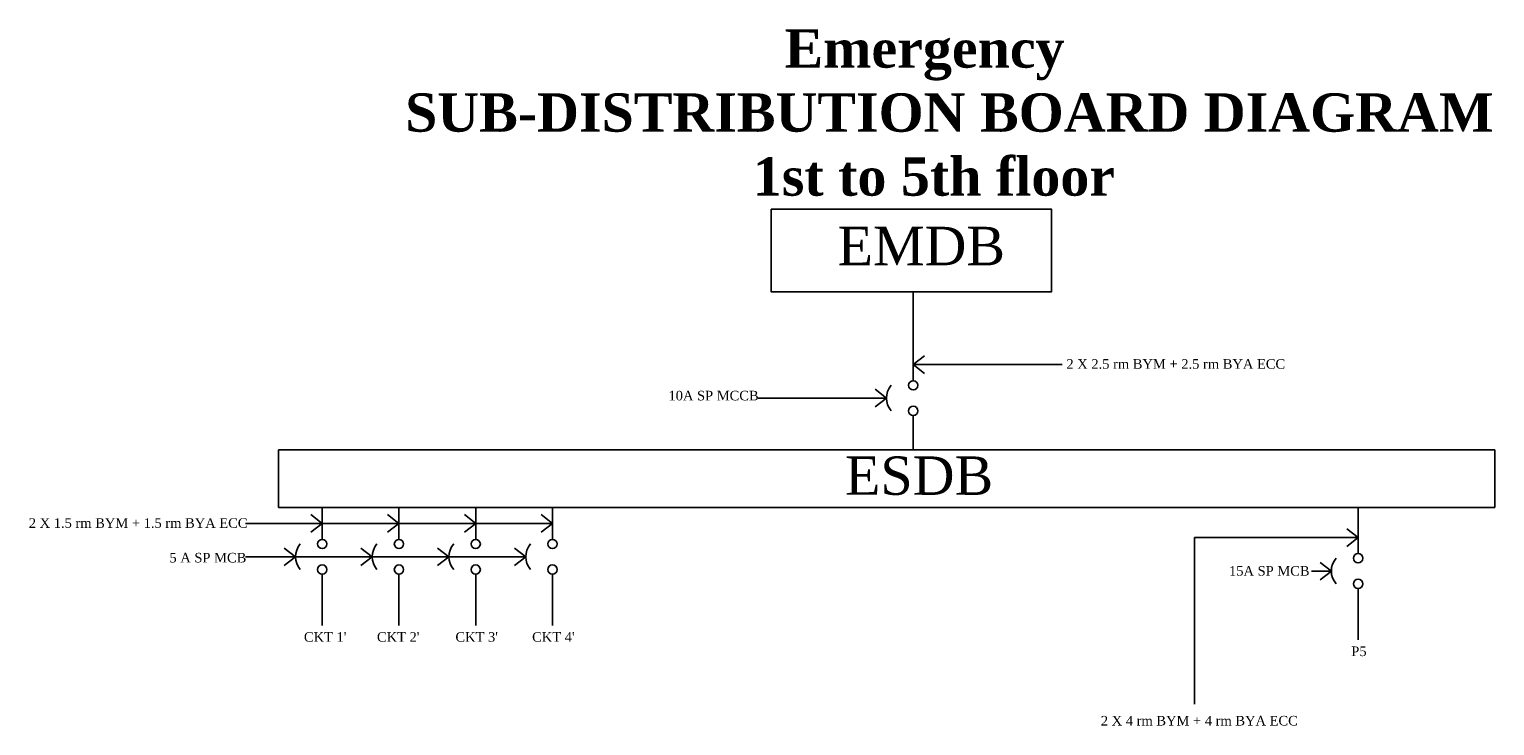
# Model space of a CAD drawing. Header units: inches. Extents: x 5 to 234, y 0 to 109.
import ezdxf

# ---------------------------------------------------------------- set-up
doc = ezdxf.new("R2010")
doc.units = ezdxf.units.IN
doc.header["$MEASUREMENT"] = 0

msp = doc.modelspace()

# ---------------------------------------------------------------- linework, layer by layer
for p, q in [((143.44, 53.83), (143.44, 67.7)), ((143.44, 56.33), (145.21, 57.69)), ((143.44, 56.33), (166.74, 56.33)), ((143.44, 56.33), (145.21, 54.96)), ((139.26, 51.1), (119.22, 51.1)), ((139.26, 51.1), (137.49, 52.47)), ((139.26, 51.1), (137.49, 49.74)), ((143.44, 43.01), (143.44, 48.38)), ((44.18, 43.01), (44.18, 34.02)), ((234.36, 43.01), (44.18, 43.01)), ((234.36, 34.02), (234.36, 43.01)), ((44.18, 34.02), (213.3, 34.02)), ((51.03, 31.52), (49.26, 32.89)), ((51.03, 29.02), (51.03, 34.02)), ((63.03, 31.52), (61.26, 32.89)), ((63.03, 29.02), (63.03, 34.02)), ((75.03, 31.52), (73.26, 32.89)), ((75.03, 29.02), (75.03, 34.02)), ((87.03, 31.52), (85.26, 32.89)), ((87.03, 29.02), (87.03, 34.02)), ((213, 31.79), (213, 34.02)), ((213.3, 34.02), (234.36, 34.02)), ((39.03, 31.52), (75.03, 31.52)), ((51.03, 31.52), (49.26, 30.16)), ((63.03, 31.52), (61.26, 30.16)), ((75.03, 31.52), (73.26, 30.16)), ((80.68, 31.52), (75.03, 31.52)), ((87.03, 31.52), (80.68, 31.52)), ((87.03, 31.52), (85.26, 30.16)), ((213, 29.29), (211.23, 30.65)), ((213, 26.79), (213, 31.79)), ((46.85, 26.3), (45.08, 27.66)), ((58.85, 26.3), (57.08, 27.66)), ((70.85, 26.3), (69.08, 27.66)), ((82.85, 26.3), (81.08, 27.66)), ((187.4, 29.29), (213, 29.29)), ((187.4, 3.28), (187.4, 29.29)), ((213, 29.29), (211.23, 27.92)), ((39.03, 26.3), (70.85, 26.3)), ((46.85, 26.3), (45.08, 24.93)), ((58.85, 26.3), (57.08, 24.93)), ((70.85, 26.3), (69.08, 24.93)), ((78.46, 26.3), (70.85, 26.3)), ((82.85, 26.3), (78.46, 26.3)), ((82.85, 26.3), (81.08, 24.93)), ((208.82, 24.07), (207.05, 25.43)), ((51.03, 23.57), (51.03, 15.57)), ((63.03, 23.57), (63.03, 15.57)), ((75.03, 23.57), (75.03, 15.57)), ((87.03, 23.57), (87.03, 15.57)), ((205.74, 24.07), (208.82, 24.07)), ((208.82, 24.07), (207.05, 22.7)), ((213, 21.34), (213, 13.34))]:
    msp.add_line(p, q)
msp.add_lwpolyline([(121.24, 80.63), (165.05, 80.63), (165.05, 67.7), (121.24, 67.7)], close=True)
for centre in [(143.44, 53.1), (143.44, 49.1), (51.03, 28.3), (63.03, 28.3), (75.03, 28.3), (87.03, 28.3), (213, 26.07), (51.03, 24.3), (63.03, 24.3), (75.03, 24.3), (87.03, 24.3), (213, 22.07)]:
    msp.add_circle(centre, 0.724)
for centre in [(142.33, 51.1), (49.92, 26.3), (61.92, 26.3), (73.92, 26.3), (85.92, 26.3), (211.89, 24.07)]:
    msp.add_arc(centre, 3.07, 139.3352, 220.6648)

# ---------------------------------------------------------------- texts
for s, insert, char_height, width, attachment_point in [('{\\fTimes New Roman|b1|i0|c0|p18;\\C43;\\c3649492;^I^I     Emergency \\PSUB-DISTRIBUTION BOARD DIAGRAM\\P                        1st to 5th floor}', (63.99, 108.74), 6, 168.1503, 1), ('{\\fTimes New Roman|b0|i0|c0|p18;\\C43;\\c3649492;EMDB}', (131.62, 74.86), 6, 41.7795, 4), ('{\\fTimes New Roman|b0|i0|c0|p18;2 X 2.5 rm BYM \\fTimes New Roman|b1|i0|c0|p18;+\\fTimes New Roman|b0|i0|c0|p18; 2.5 rm BYA ECC}', (167.39, 57.19), 1.5, 37.653, 1), ('\\pt0;{\\fTimes New Roman|b0|i0|c0|p18;10A SP MCCB}', (105.17, 52.24), 1.5, 18.7794, 1), ('{\\fTimes New Roman|b0|i0|c0|p18;\\C5; \\C43;\\c3649492;ESDB}', (130.51, 38.94), 6, 41.7795, 4), ('{\\fTimes New Roman|b0|i0|c0|p18;2 X 1.5 rm BYM + 1.5 rm BYA ECC}', (5.15, 32.32), 1.5, 33.6854, 1), ('\\pt0;{\\fTimes New Roman|b0|i0|c0|p18;5 A SP MCB}', (27.14, 26.91), 1.5, 18.7794, 1), ('\\pt0;{\\fTimes New Roman|b0|i0|c0|p18;15A SP MCB}', (192.82, 24.85), 1.5, 18.7794, 1), ("\\pt0;{\\fTimes New Roman|b0|i0|c0|p18;CKT 1'}", (48.17, 14.52), 1.5, 18.7794, 1), ("\\pt0;{\\fTimes New Roman|b0|i0|c0|p18;CKT 2'}", (59.59, 14.52), 1.5, 18.7794, 1), ("\\pt0;{\\fTimes New Roman|b0|i0|c0|p18;CKT 3'}", (71.86, 14.52), 1.5, 18.7794, 1), ("\\pt0;{\\fTimes New Roman|b0|i0|c0|p18;CKT 4'}", (83.85, 14.52), 1.5, 18.7794, 1), ('\\pt0;{\\fTimes New Roman|b0|i0|c0|p18;P5}', (211.94, 12.28), 1.5, 18.7794, 1), ('{\\fTimes New Roman|b0|i0|c0|p18;2 X 4 rm BYM + 4 rm BYA ECC}', (172.78, 1.43), 1.5, 33.3324, 1)]:
    msp.add_mtext(s, dxfattribs=dict(insert=insert, char_height=char_height, width=width, attachment_point=attachment_point))

doc.saveas('drawing.dxf')
